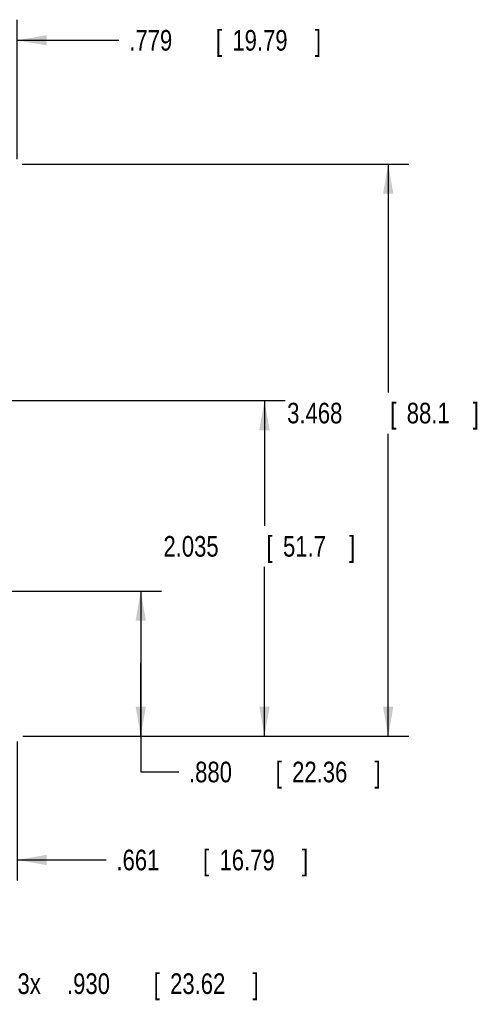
# Model space of a CAD drawing. Header units: inches. Extents: x 0 to 34, y 0 to 22.
# Tile 81 of 83: x 24 to 26.8, y 12.7 to 18.7. Entities that reach past the tile are written whole.
import ezdxf

# ---------------------------------------------------------------- set-up
doc = ezdxf.new("R2010")
doc.units = ezdxf.units.IN
doc.header["$LTSCALE"] = 1.87
doc.header["$MEASUREMENT"] = 0
doc.layers.get('0').update_dxf_attribs({"linetype": 'CONTINUOUS'})
doc.layers.add('DIMENSIONS', color=7, linetype='CONTINUOUS')
doc.styles.get("Standard").update_dxf_attribs({"font": 'txt', "width": 0.8})
doc.dimstyles.new('DIMSTYLE_1', dxfattribs={"dimtxt": 0.125, "dimasz": 0.18, "dimexe": 0.18, "dimexo": 0.0625, "dimgap": 0.09, "dimtad": 0, "dimtih": 1, "dimtoh": 1, "dimdec": 3, "dimzin": 4, "dimdsep": 46, "dimtxsty": 'STANDARD', "dimblk": '_FILLED', "dimblk1": '_FILLED', "dimblk2": '_FILLED', "dimcen": 0.09, "dimadec": 0, "dimazin": 0, "dimtp": 0.01, "dimtm": 0.01, "dimtfac": 1, "dimtdec": 3, "dimtofl": 0, "dimtmove": 0, "dimatfit": 3, "dimldrblk": '_FILLED', "dimfxl": 1, "dimtolj": 1, "dimtzin": 4, "dimarcsym": 0})

# ---------------------------------------------------------------- blocks, each defined once
blk = doc.blocks.new('_FILLED')
at = {"color": 0, "linetype": 'BYBLOCK'}
blk.add_solid([(0, 0), (-1, 0.174), (-1, -0.174)], dxfattribs=at)
blk = doc.blocks.new('*D6')
at = {"layer": 'DIMENSIONS', "color": 2, "linetype": 'CONTINUOUS'}
for p, q in [((22.409, 15.184), (22.409, 12.741)), ((23.339, 15.184), (23.339, 12.741)), ((22.409, 12.866), (22.049, 12.866)), ((23.339, 12.866), (23.9404, 12.866))]:
    blk.add_line(p, q, dxfattribs=at)
at = {"layer": 'DIMENSIONS', "color": 2, "linetype": 'CONTINUOUS', "xscale": 0.18, "yscale": 0.18, "zscale": 0.18}
blk.add_blockref('_FILLED', (22.409, 12.866), dxfattribs=at)
at = {"layer": 'DIMENSIONS', "color": 2, "linetype": 'CONTINUOUS', "xscale": 0.18, "yscale": 0.18, "zscale": 0.18, "rotation": 180}
blk.add_blockref('_FILLED', (23.339, 12.866), dxfattribs=at)
at = {"layer": 'DIMENSIONS', "color": 2, "linetype": 'CONTINUOUS', "width": 0.8}
for s, p in [('3x ', (24.0029, 12.8035)), ('.930', (24.3029, 12.8035)), ('[', (24.8279, 12.8035)), ('23.62', (24.9279, 12.8035)), (']', (25.4279, 12.8035))]:
    blk.add_text(s, height=0.125, dxfattribs=at).set_placement(p)
blk = doc.blocks.new('*D7')
at = {"layer": 'DIMENSIONS', "color": 2, "linetype": 'CONTINUOUS'}
for p, q in [((23.4015, 15.2465), (24.875, 15.2465)), ((24.75, 15.2465), (24.75, 14.8064)), ((24.75, 14.3663), (24.75, 14.8064)), ((24.75, 14.8064), (24.75, 14.1494)), ((24.0342, 14.3663), (24.875, 14.3663)), ((24.75, 14.1494), (24.9801, 14.1494))]:
    blk.add_line(p, q, dxfattribs=at)
at = {"layer": 'DIMENSIONS', "color": 2, "linetype": 'CONTINUOUS', "xscale": 0.18, "yscale": 0.18, "zscale": 0.18}
for p, rotation in [((24.75, 15.2465), 90), ((24.75, 14.3663), 270)]:
    blk.add_blockref('_FILLED', p, dxfattribs=dict(at, rotation=rotation))
at = {"layer": 'DIMENSIONS', "color": 2, "linetype": 'CONTINUOUS', "width": 0.8}
for s, p in [('.880', (25.0426, 14.0869)), ('[', (25.5676, 14.0869)), ('22.36', (25.6676, 14.0869)), (']', (26.1676, 14.0869))]:
    blk.add_text(s, height=0.125, dxfattribs=at).set_placement(p)
blk = doc.blocks.new('*D8')
at = {"layer": 'DIMENSIONS', "color": 2, "linetype": 'CONTINUOUS'}
for p, q in [((23.339, 15.184), (23.339, 13.491)), ((24, 14.3349), (24, 13.491)), ((23.339, 13.616), (22.979, 13.616)), ((24, 13.616), (24.54, 13.616))]:
    blk.add_line(p, q, dxfattribs=at)
at = {"layer": 'DIMENSIONS', "color": 2, "linetype": 'CONTINUOUS', "xscale": 0.18, "yscale": 0.18, "zscale": 0.18}
blk.add_blockref('_FILLED', (23.339, 13.616), dxfattribs=at)
at = {"layer": 'DIMENSIONS', "color": 2, "linetype": 'CONTINUOUS', "xscale": 0.18, "yscale": 0.18, "zscale": 0.18, "rotation": 180}
blk.add_blockref('_FILLED', (24, 13.616), dxfattribs=at)
at = {"layer": 'DIMENSIONS', "color": 2, "linetype": 'CONTINUOUS', "width": 0.8}
for s, p in [('.661', (24.6025, 13.5535)), ('[', (25.1275, 13.5535)), ('16.79', (25.2275, 13.5535)), (']', (25.7275, 13.5535))]:
    blk.add_text(s, height=0.125, dxfattribs=at).set_placement(p)
blk = doc.blocks.new('*D9')
at = {"layer": 'DIMENSIONS', "color": 2, "linetype": 'CONTINUOUS'}
for p, q in [((23.4769, 16.4015), (25.625, 16.4015)), ((25.5, 16.4015), (25.5, 15.6425)), ((25.5, 14.3663), (25.5, 15.3925)), ((24.0495, 14.3663), (25.625, 14.3663))]:
    blk.add_line(p, q, dxfattribs=at)
at = {"layer": 'DIMENSIONS', "color": 2, "linetype": 'CONTINUOUS', "xscale": 0.18, "yscale": 0.18, "zscale": 0.18}
for p, rotation in [((25.5, 16.4015), 90), ((25.5, 14.3663), 270)]:
    blk.add_blockref('_FILLED', p, dxfattribs=dict(at, rotation=rotation))
at = {"layer": 'DIMENSIONS', "color": 2, "linetype": 'CONTINUOUS', "width": 0.8}
for s, p in [('2.035', (24.8875, 15.455)), ('[', (25.5125, 15.455)), ('51.7', (25.6125, 15.455)), (']', (26.0125, 15.455))]:
    blk.add_text(s, height=0.125, dxfattribs=at).set_placement(p)
blk = doc.blocks.new('*D10')
at = {"layer": 'DIMENSIONS', "color": 2, "linetype": 'CONTINUOUS'}
for p, q in [((24.032, 17.8348), (26.375, 17.8348)), ((26.25, 17.8348), (26.25, 16.4502)), ((26.25, 14.3663), (26.25, 16.2002)), ((24.0461, 14.3663), (26.375, 14.3663))]:
    blk.add_line(p, q, dxfattribs=at)
at = {"layer": 'DIMENSIONS', "color": 2, "linetype": 'CONTINUOUS', "xscale": 0.18, "yscale": 0.18, "zscale": 0.18}
for p, rotation in [((26.25, 17.8348), 90), ((26.25, 14.3663), 270)]:
    blk.add_blockref('_FILLED', p, dxfattribs=dict(at, rotation=rotation))
at = {"layer": 'DIMENSIONS', "color": 2, "linetype": 'CONTINUOUS', "width": 0.8}
for s, p in [('3.468', (25.6375, 16.2627)), ('[', (26.2625, 16.2627)), ('88.1', (26.3625, 16.2627)), (']', (26.7625, 16.2627))]:
    blk.add_text(s, height=0.125, dxfattribs=at).set_placement(p)
blk = doc.blocks.new('*D11')
at = {"layer": 'DIMENSIONS', "color": 2, "linetype": 'CONTINUOUS'}
for p, q in [((23.221, 16.6575), (23.221, 18.7101)), ((24, 17.8654), (24, 18.7101)), ((23.221, 18.5851), (22.861, 18.5851)), ((24, 18.5851), (24.618, 18.5851))]:
    blk.add_line(p, q, dxfattribs=at)
at = {"layer": 'DIMENSIONS', "color": 2, "linetype": 'CONTINUOUS', "xscale": 0.18, "yscale": 0.18, "zscale": 0.18}
blk.add_blockref('_FILLED', (23.221, 18.5851), dxfattribs=at)
at = {"layer": 'DIMENSIONS', "color": 2, "linetype": 'CONTINUOUS', "xscale": 0.18, "yscale": 0.18, "zscale": 0.18, "rotation": 180}
blk.add_blockref('_FILLED', (24, 18.5851), dxfattribs=at)
at = {"layer": 'DIMENSIONS', "color": 2, "linetype": 'CONTINUOUS', "width": 0.8}
for s, p in [('.779', (24.6805, 18.5226)), ('[', (25.2055, 18.5226)), ('19.79', (25.3055, 18.5226)), (']', (25.8055, 18.5226))]:
    blk.add_text(s, height=0.125, dxfattribs=at).set_placement(p)

msp = doc.modelspace()

# ---------------------------------------------------------------- dimensions: what is measured, and where the dimension line sits
at = {"layer": 'DIMENSIONS', "color": 2, "linetype": 'CONTINUOUS'}
for base, p1, p2, angle, picture, middle in [((23.221, 18.5851), (24, 17.8654), (23.221, 16.6575), 180, '*D11', (25.293, 18.5851)), ((26.24995, 14.3663), (24.03203, 17.83478), (24.0461, 14.3663), 270, '*D10', (26.24995, 16.32516)), ((25.5, 16.4015), (24.0495, 14.3663), (23.4769, 16.4015), 90, '*D9', (25.5, 15.5175)), ((24.75, 15.2465), (24.0342, 14.3663), (23.4015, 15.2465), 90, '*D7', (25.6551, 14.1494)), ((23.339, 13.616), (24, 14.3349), (23.339, 15.184), 180, '*D8', (25.215, 13.616))]:
    dim = msp.add_linear_dim(base=base, p1=p1, p2=p2, angle=angle, dimstyle='DIMSTYLE_1', dxfattribs=at)
    dim.commit()
    dim.dimension.update_dxf_attribs({"geometry": picture, "text_midpoint": middle, "dimtype": 160})
dim = msp.add_linear_dim(base=(22.409, 12.866), p1=(23.339, 15.184), p2=(22.409, 15.184), angle=180, text='3x <>', dimstyle='DIMSTYLE_1', dxfattribs=at)
dim.commit()
dim.dimension.update_dxf_attribs({"geometry": '*D6', "text_midpoint": (24.7654, 12.866), "dimtype": 160})

doc.saveas('drawing.dxf')
